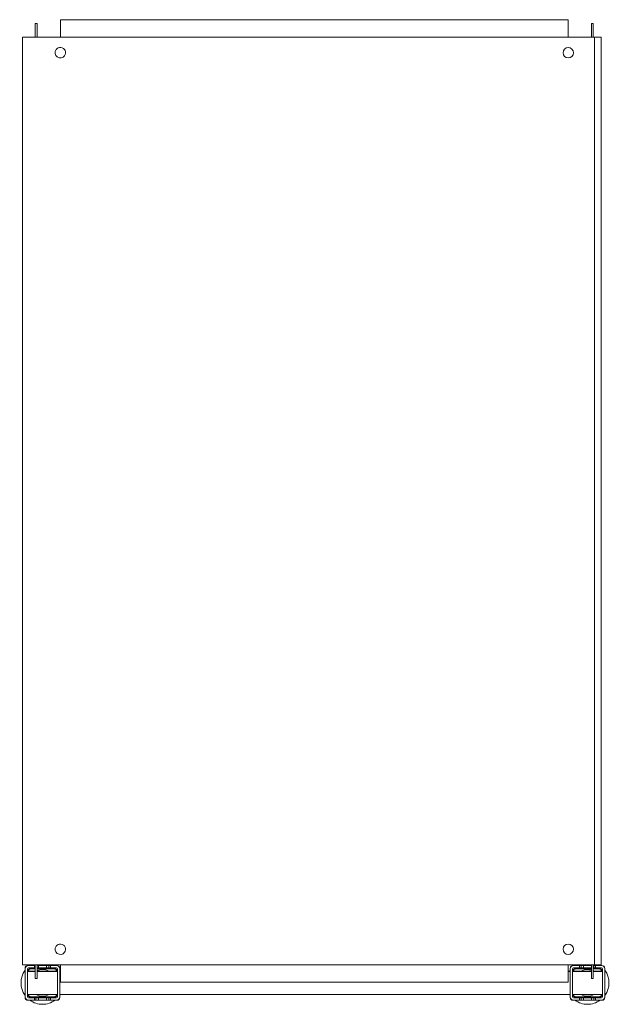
# Model space of a CAD drawing. Header units: millimetres. Extents: x -121 to 388, y -712 to 137.
import ezdxf

# ---------------------------------------------------------------- set-up
doc = ezdxf.new("R2010")
doc.units = ezdxf.units.MM

msp = doc.modelspace()

# ---------------------------------------------------------------- linework, layer by layer
at = {"color": 0, "linetype": 'Continuous', "lineweight": 0}
for p, q in [((-86.39, 136.83), (351.61, 136.83)), ((-86.39, 136.83), (-86.39, 121.83)), ((351.61, 121.83), (351.61, 136.83)), ((-107.99, 133.63), (-106.49, 133.63)), ((-107.99, 133.63), (-107.99, 131.83)), ((-107.99, 121.83), (-107.99, 131.83)), ((-106.49, 133.63), (-106.49, 131.83)), ((-106.49, 121.83), (-106.49, 131.83)), ((373.21, 133.63), (371.71, 133.63)), ((371.71, 131.83), (371.71, 133.63)), ((371.71, 131.83), (371.71, 121.83)), ((373.21, 131.83), (373.21, 133.63)), ((373.21, 131.83), (373.21, 121.83)), ((-118.89, 121.83), (-118.89, -678.17)), ((-115.64, 121.83), (-118.89, 121.83)), ((-115.64, 121.83), (372.11, 121.83)), ((372.11, 121.83), (374.11, 121.83)), ((374.11, 121.83), (374.11, -678.17)), ((380.11, 121.83), (374.11, 121.83)), ((380.11, 121.83), (380.11, -678.17)), ((-118.89, -678.17), (-115.64, -678.17)), ((-115.64, -678.17), (372.11, -678.17)), ((-113.79, -678.67), (-114.29, -678.67)), ((-108.79, -678.67), (-113.79, -678.67)), ((-108.79, -680.67), (-108.79, -678.67)), ((-108.79, -678.67), (-107.99, -678.67)), ((-107.99, -688.17), (-107.99, -678.17)), ((-106.49, -688.17), (-106.49, -678.17)), ((-106.49, -678.67), (-105.29, -678.67)), ((-98.29, -678.67), (-105.29, -678.67)), ((-105.29, -678.67), (-105.29, -680.67)), ((-98.29, -680.67), (-98.29, -678.67)), ((-98.29, -678.67), (-96.19, -678.67)), ((-96.19, -678.67), (-94.79, -678.67)), ((-96.19, -678.67), (-96.19, -680.67)), ((-89.79, -678.67), (-94.79, -678.67)), ((-94.79, -678.67), (-94.79, -680.67)), ((-89.29, -678.67), (-89.79, -678.67)), ((-86.39, -678.17), (-86.39, -693.17)), ((351.61, -693.17), (351.61, -678.17)), ((356.21, -678.67), (355.71, -678.67)), ((361.21, -678.67), (356.21, -678.67)), ((361.21, -680.67), (361.21, -678.67)), ((362.61, -678.67), (361.21, -678.67)), ((364.71, -678.67), (362.61, -678.67)), ((362.61, -680.67), (362.61, -678.67)), ((371.71, -678.67), (364.71, -678.67)), ((364.71, -678.67), (364.71, -680.67)), ((371.71, -678.17), (371.71, -678.67)), ((371.71, -680.67), (371.71, -678.67)), ((374.11, -678.17), (372.11, -678.17)), ((373.21, -678.17), (373.21, -688.17)), ((373.81, -678.67), (373.21, -678.67)), ((375.21, -678.67), (373.81, -678.67)), ((373.81, -680.67), (373.81, -678.67)), ((374.11, -678.17), (380.11, -678.17)), ((380.21, -678.67), (375.21, -678.67)), ((375.21, -678.67), (375.21, -680.67)), ((380.71, -678.67), (380.21, -678.67)), ((-116.79, -681.17), (-116.79, -681.67)), ((-116.79, -681.67), (-116.79, -705.67)), ((-114.79, -681.67), (-114.79, -705.67)), ((-114.79, -683.57), (-107.99, -683.57)), ((-114.79, -683.67), (-112.79, -683.67)), ((-114.79, -683.77), (-107.99, -683.77)), ((-108.79, -680.67), (-113.79, -680.67)), ((-107.99, -683.67), (-112.79, -683.67)), ((-112.79, -683.67), (-112.79, -683.77)), ((-107.99, -681.17), (-111.79, -681.17)), ((-107.99, -681.67), (-111.79, -681.67)), ((-108.79, -680.67), (-107.99, -680.67)), ((-106.49, -680.67), (-105.29, -680.67)), ((-91.79, -681.17), (-106.49, -681.17)), ((-91.79, -681.67), (-106.49, -681.67)), ((-106.49, -683.57), (-88.79, -683.57)), ((-100.79, -683.67), (-106.49, -683.67)), ((-106.49, -683.77), (-88.79, -683.77)), ((-98.29, -680.67), (-105.29, -680.67)), ((-100.79, -683.77), (-100.79, -683.67)), ((-100.79, -683.67), (-98.79, -683.67)), ((-98.79, -683.67), (-98.79, -683.77)), ((-98.29, -680.67), (-96.19, -680.67)), ((-96.19, -680.67), (-94.79, -680.67)), ((-89.79, -680.67), (-94.79, -680.67)), ((-88.79, -705.67), (-88.79, -681.67)), ((-86.79, -681.67), (-86.79, -681.17)), ((-86.79, -705.67), (-86.79, -681.67)), ((-86.79, -683.57), (-86.39, -683.57)), ((-86.79, -683.77), (-86.39, -683.77)), ((351.61, -683.57), (353.21, -683.57)), ((351.61, -683.77), (353.21, -683.77)), ((353.21, -681.17), (353.21, -681.67)), ((353.21, -681.67), (353.21, -705.67)), ((355.21, -681.67), (355.21, -705.67)), ((355.21, -683.57), (371.71, -683.57)), ((355.21, -683.77), (371.71, -683.77)), ((361.21, -680.67), (356.21, -680.67)), ((371.71, -681.17), (358.21, -681.17)), ((371.71, -681.67), (358.21, -681.67)), ((361.21, -680.67), (362.61, -680.67)), ((362.61, -680.67), (364.71, -680.67)), ((371.71, -680.67), (364.71, -680.67)), ((365.21, -683.77), (365.21, -683.67)), ((365.21, -683.67), (367.21, -683.67)), ((371.71, -683.67), (367.21, -683.67)), ((367.21, -683.67), (367.21, -683.77)), ((371.71, -680.67), (371.71, -688.17)), ((373.21, -680.67), (373.81, -680.67)), ((378.21, -681.17), (373.21, -681.17)), ((378.21, -681.67), (373.21, -681.67)), ((373.21, -683.57), (381.21, -683.57)), ((379.21, -683.67), (373.21, -683.67)), ((373.21, -683.77), (381.21, -683.77)), ((373.81, -680.67), (375.21, -680.67)), ((380.21, -680.67), (375.21, -680.67)), ((379.21, -683.77), (379.21, -683.67)), ((379.21, -683.67), (381.21, -683.67)), ((381.21, -705.67), (381.21, -681.67)), ((383.21, -681.67), (383.21, -681.17)), ((383.21, -705.67), (383.21, -681.67)), ((-107.99, -688.17), (-107.99, -689.97)), ((-107.99, -689.97), (-106.49, -689.97)), ((-106.49, -688.17), (-106.49, -689.97)), ((351.61, -693.17), (-86.39, -693.17)), ((371.71, -689.97), (371.71, -688.17)), ((373.21, -689.97), (371.71, -689.97)), ((373.21, -689.97), (373.21, -688.17)), ((-114.79, -703.77), (-88.79, -703.77)), ((-86.79, -703.77), (353.21, -703.77)), ((355.21, -703.77), (381.21, -703.77)), ((-116.79, -705.67), (-116.79, -706.17)), ((-114.29, -708.67), (-113.79, -708.67)), ((-113.79, -706.67), (-108.79, -706.67)), ((-113.79, -708.67), (-108.79, -708.67)), ((-111.79, -705.66), (-91.79, -705.66)), ((-111.79, -706.17), (-91.79, -706.17)), ((-108.79, -708.67), (-108.79, -706.67)), ((-107.39, -706.67), (-108.79, -706.67)), ((-108.79, -708.67), (-107.39, -708.67)), ((-105.29, -706.67), (-107.39, -706.67)), ((-107.39, -706.67), (-107.39, -708.67)), ((-107.39, -708.67), (-105.29, -708.67)), ((-105.29, -706.67), (-98.29, -706.67)), ((-105.29, -706.67), (-105.29, -708.67)), ((-105.29, -708.67), (-98.29, -708.67)), ((-98.29, -708.67), (-98.29, -706.67)), ((-96.19, -706.67), (-98.29, -706.67)), ((-98.29, -708.67), (-96.19, -708.67)), ((-94.79, -706.67), (-96.19, -706.67)), ((-96.19, -706.67), (-96.19, -708.67)), ((-96.19, -708.67), (-94.79, -708.67)), ((-94.79, -706.67), (-89.79, -706.67)), ((-94.79, -706.67), (-94.79, -708.67)), ((-94.79, -708.67), (-89.79, -708.67)), ((-89.79, -708.67), (-89.29, -708.67)), ((-86.79, -706.17), (-86.79, -705.67)), ((353.21, -705.67), (353.21, -706.17)), ((355.71, -708.67), (356.21, -708.67)), ((356.21, -706.67), (361.21, -706.67)), ((356.21, -708.67), (361.21, -708.67)), ((358.21, -705.66), (378.21, -705.66)), ((358.21, -706.17), (378.21, -706.17)), ((361.21, -708.67), (361.21, -706.67)), ((362.61, -706.67), (361.21, -706.67)), ((362.61, -708.67), (361.21, -708.67)), ((364.71, -706.67), (362.61, -706.67)), ((362.61, -708.67), (362.61, -706.67)), ((364.71, -708.67), (362.61, -708.67)), ((364.71, -706.67), (371.71, -706.67)), ((364.71, -706.67), (364.71, -708.67)), ((364.71, -708.67), (371.71, -708.67)), ((371.71, -708.67), (371.71, -706.67)), ((373.81, -706.67), (371.71, -706.67)), ((373.81, -708.67), (371.71, -708.67)), ((375.21, -706.67), (373.81, -706.67)), ((373.81, -708.67), (373.81, -706.67)), ((375.21, -708.67), (373.81, -708.67)), ((375.21, -706.67), (380.21, -706.67)), ((375.21, -706.67), (375.21, -708.67)), ((375.21, -708.67), (380.21, -708.67)), ((380.21, -708.67), (380.71, -708.67)), ((383.21, -706.17), (383.21, -705.67))]:
    msp.add_line(p, q, dxfattribs=at)
for centre, radius, start, end in [((-86.39, 108.33), 4.5, 143.58761, 323.58761), ((-86.39, 108.33), 4.5, 323.58761, 143.58761), ((351.61, 108.33), 4.5, 0, 180), ((351.61, 108.33), 4.5, 180, 0), ((-86.39, -664.67), 4.5, 143.58761, 323.58761), ((-86.39, -664.67), 4.5, 323.58761, 143.58761), ((351.61, -664.67), 4.5, 0, 180), ((351.61, -664.67), 4.5, 180, 0), ((-113.79, -681.67), 3, 90, 180), ((-114.29, -681.17), 2.5, 90, 180), ((-89.79, -681.67), 3, 0, 90), ((-89.29, -681.17), 2.5, 0, 90), ((356.21, -681.67), 3, 90, 180), ((355.71, -681.17), 2.5, 90, 180), ((380.21, -681.67), 3, 0, 90), ((380.71, -681.17), 2.5, 0, 90), ((-113.79, -681.67), 1, 90, 180), ((-111.79, -683.67), 2.5, 90, 177.70756), ((-111.79, -683.67), 1.99, 90, 177.1251), ((-101.79, -693.67), 11.5, 90, 114.16279), ((-101.79, -693.67), 11.5, 61.43328, 90), ((-91.79, -683.67), 2.5, 2.29244, 90), ((-91.79, -683.67), 1.99, 2.8749, 90), ((-89.79, -681.67), 1, 0, 90), ((356.21, -681.67), 1, 90, 180), ((358.21, -683.67), 2.5, 90, 177.70756), ((358.21, -683.67), 1.99, 90, 177.1251), ((368.21, -693.67), 11.5, 90, 118.56672), ((368.21, -693.67), 11.5, 72.28107, 90), ((368.21, -693.67), 11.5, 61.43328, 64.22854), ((378.21, -683.67), 2.5, 2.29244, 90), ((378.21, -683.67), 1.99, 2.8749, 90), ((380.21, -681.67), 1, 0, 90), ((-111.79, -703.67), 2.5, 182.29244, 270), ((-111.79, -703.67), 1.99, 182.8749, 270), ((-101.79, -693.67), 11.5, 241.43328, 270), ((-101.79, -693.67), 11.5, 270, 298.56672), ((-91.79, -703.67), 2.5, 270, 357.70756), ((-91.79, -703.67), 1.99, 270, 357.1251), ((358.21, -703.67), 2.5, 182.29244, 270), ((358.21, -703.67), 1.99, 182.8749, 270), ((368.21, -693.67), 11.5, 241.43328, 270), ((368.21, -693.67), 11.5, 270, 298.56672), ((378.21, -703.67), 2.5, 270, 357.70756), ((378.21, -703.67), 1.99, 270, 357.1251), ((-113.79, -705.67), 3, 180, 270), ((-114.29, -706.17), 2.5, 180, 270), ((-113.79, -705.67), 1, 180, 270), ((-89.79, -705.67), 1, 270, 0), ((-89.79, -705.67), 3, 270, 0), ((-89.29, -706.17), 2.5, 270, 0), ((356.21, -705.67), 3, 180, 270), ((355.71, -706.17), 2.5, 180, 270), ((356.21, -705.67), 1, 180, 270), ((380.21, -705.67), 1, 270, 0), ((380.21, -705.67), 3, 270, 0), ((380.71, -706.17), 2.5, 270, 0)]:
    msp.add_arc(centre, radius, start, end, dxfattribs=at)
at = {"color": 0, "linetype": 'Continuous', "lineweight": 0, "extrusion": (0, 0, -1)}
for centre, start, end in [((101.79, -693.67), 54.17523, 56.9125), ((101.79, -693.67), 123.0875, 125.82477), ((-368.21, -693.67), 54.17523, 56.9125), ((-368.21, -693.67), 123.0875, 125.82477), ((101.79, -693.67), 324.17523, 35.82477), ((101.79, -693.67), 144.17523, 146.32903), ((-368.21, -693.67), 33.08933, 35.82477), ((-368.21, -693.67), 144.17523, 215.82477), ((101.79, -693.67), 213.08933, 215.82477), ((-368.21, -693.67), 324.17523, 326.91067), ((101.79, -693.67), 270, 305.82477), ((101.79, -693.67), 234.17523, 270), ((-368.21, -693.67), 270, 305.82477), ((-368.21, -693.67), 234.17523, 270)]:
    msp.add_arc(centre, 18.5, start, end, dxfattribs=at)

doc.saveas('drawing.dxf')
